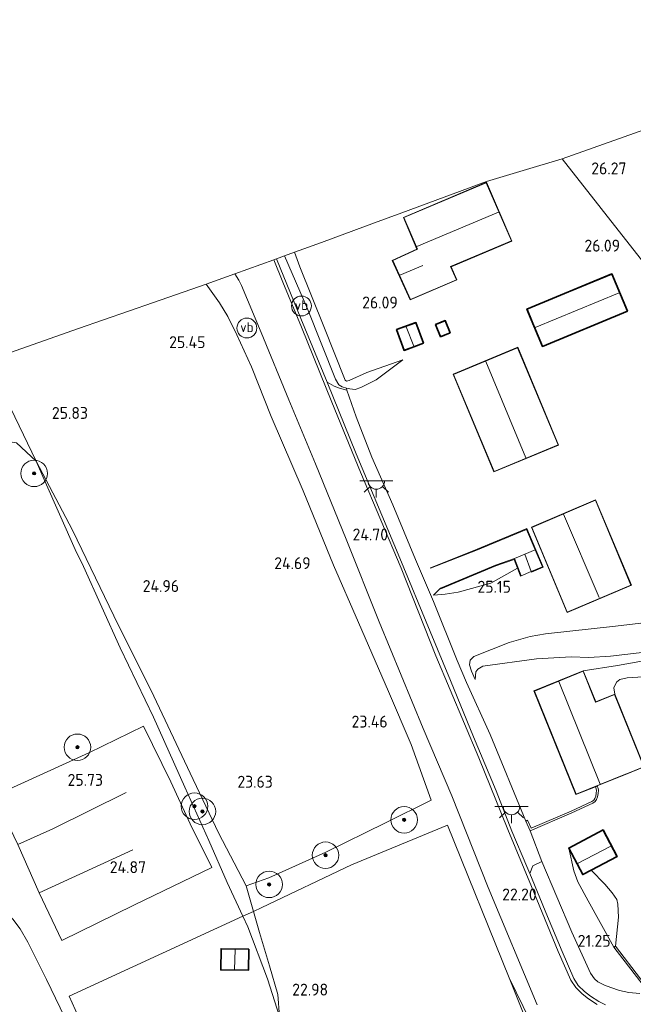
# Model space of a CAD drawing. Extents: x 196936 to 200438, y 361224 to 364196.
# Tile 108 of 256: x 197659 to 197751, y 363525 to 363673. Entities that reach past the tile are written whole.
import ezdxf
from ezdxf.enums import TextEntityAlignment as Align
from ezdxf.lldxf.tags import DXFTag

# ---------------------------------------------------------------- set-up
doc = ezdxf.new("R2010")
doc.units = 0
for name, color, linetype, lineweight in [('B-ME-GR-BOOM-S', 90, 'Continuous', 25), ('B-ME-GR-GRAS-GV', 60, 'Continuous', 13), ('B-ME-GR-HAAG-G', 90, 'GR-HAAG1', 13), ('B-ME-GW-TALUD_KRUIN-G', 90, 'Continuous', 18), ('B-ME-GW-TALUD_TEEN-G', 90, 'Continuous', 18), ('B-ME-IE-MEUBILAIR_WEGMEUBILAIR-S', 7, 'Continuous', 25), ('B-ME-IE-TERREINAFSCHEIDING_KUNSTMATIG_HEKWERK-G', 20, 'IE-TERREINAFSCHEIDING-KUNSTMATIG', 18), ('B-ME-IE-TERREINAFSCHEIDING_KUNSTMATIG_MUUR-GV', 90, 'Continuous', 18), ('B-ME-KG-GRENS_OPNAME-G', 210, 'KG-OPNAME', 18), ('B-ME-KG-KADASTRAAL_DAKRAND-G', 170, 'Continuous', 18), ('B-ME-KG-KADASTRAAL_NOK-G', 10, 'Continuous', 18), ('B-ME-OG-BEBOUWING_SCHUUR-GV', 7, 'Continuous', 35), ('B-ME-OG-BEBOUWING_TRAP-GV', 7, 'Continuous', 18), ('B-ME-OG-BEBOUWING_WONINGBOUW-GV', 7, 'Continuous', 18), ('B-ME-OG-HOOGTEPUNT-S', 7, 'Continuous', 25), ('B-ME-OG-TERREIN_GROEN-GV', 7, 'Continuous', 18), ('B-ME-OG-TERREIN_GROEN_TUIN-GV', 7, 'Continuous', 18), ('B-ME-VH-GOOT-GV', 170, 'Continuous', 18), ('B-ME-VH-VERHARDING_ASFALT-GV', 252, 'Continuous', 18), ('B-ME-VH-VERHARDING_STRAATBAKSTEEN-GV', 252, 'Continuous', 18), ('B-ME-VW-VERKEERSTEKEN_DRAAGCONSTRUCTIE-S', 7, 'Continuous', 25)]:
    doc.layers.add(name, color=color, linetype=linetype, lineweight=lineweight)
doc.styles.add('NLCS-ISO', font='NLCS-ISO.ttf')
doc.styles.add('NLCS-ISO-ANNOTATIVE-T18', font='NLCS-ISO.ttf', dxfattribs={"height": 1.8})
doc.styles.get("Standard").update_dxf_attribs({"font": 'arial.ttf'})
doc.linetypes.add('GR-HAAG1', pattern='A,6,[176,NLCS.SHX,S=0.125,R=0,X=0,Y=0],-2', length=8)
doc.linetypes.add('IE-TERREINAFSCHEIDING-KUNSTMATIG', pattern='A,4,[82,NLCS.SHX,S=0.75,R=90,X=0,Y=0],4,-2', length=10)
tags = doc.linetypes.add('KG-OPNAME', pattern='A,5.5,-2,["O",Standard,S=1.8,R=0,X=-0.5,Y=-0.9],-2,5.5,-2,[5,NLCS.SHX,S=0.75,R=0,X=0,Y=0],-2', length=19).pattern_tags.tags
tags[6] = DXFTag(74, 10)

# ---------------------------------------------------------------- blocks, each defined once
blk = doc.blocks.new('SAL-HOOGTELABEL-SO')
at = {"color": 0, "linetype": 'ByBlock', "lineweight": -2, "style": 'NLCS-ISO-ANNOTATIVE-T18'}
blk.add_attdef('HOOGTE', text='', height=1.8, dxfattribs=at).set_placement((2.79, 0), align=Align.RIGHT)
blk = doc.blocks.new('SGR-BOOM_01-SO')
at = {"linetype": 'ByBlock', "lineweight": 18}
h = blk.add_hatch(color=0, dxfattribs=at)
h.dxf.hatch_style = 1
edge = h.paths.add_edge_path()
edge.add_arc((0, 0), 0.25, 0, 360)
at = {"color": 0, "linetype": 'ByBlock', "lineweight": 18}
for radius in [2, 0.25]:
    blk.add_circle((0, 0), radius, dxfattribs=at)
blk = doc.blocks.new('SKL-ET_OV_LICHTPUNT-SO')
at = {"color": 0, "linetype": 'ByBlock', "lineweight": 18}
for points in [[(-1.25, 0), (-2.5, 0)], [(1.25, 0), (2.5, 0)], [(-0.92, -0.85), (-1.83, -1.7)], [(0, -1.25), (0, -2.5)], [(0.92, -0.85), (1.83, -1.7)]]:
    blk.add_lwpolyline(points, dxfattribs=at)
blk.add_lwpolyline([(0, 0), (1.25, 0, -1), (-1.25, 0)], format="xyb", close=True, dxfattribs=at)
blk = doc.blocks.new('SIE-WEG_PAAL_VERKEERSBORD-SO')
at = {"color": 0, "linetype": 'ByBlock', "lineweight": 18}
blk.add_circle((0, 0), 1.5, dxfattribs=at)
at = {"color": 0, "linetype": 'ByBlock', "lineweight": 18, "style": 'NLCS-ISO'}
blk.add_text('vb', height=1.5, dxfattribs=at).set_placement((0, 0.13), align=Align.MIDDLE_CENTER)

msp = doc.modelspace()

# ---------------------------------------------------------------- linework, layer by layer
at = {"layer": 'B-ME-GR-GRAS-GV'}
for points in [[(197707.787, 363618.634, 26.038), (197707.989, 363618.523, 26.043), (197708.371, 363618.619, 26.038), (197711.043, 363619.795, 26.036), (197716.471, 363621.7, 25.976), (197712.429, 363618.702, 25.645), (197710.142, 363617.533, 25.42), (197709.272, 363617.271, 25.344), (197708.452, 363617.337, 25.288), (197707.956, 363617.446, 25.276), (197707.303, 363617.657, 25.259), (197706.807, 363617.969, 25.259), (197706.316, 363618.821, 25.264), (197702.087, 363629.406, 25.418), (197698.635, 363637.394, 25.561), (197700.115, 363637.939, 26.215), (197700.947, 363635.75, 26.199), (197704.551, 363626.745, 26.066)], [(197707.956, 363617.446, 25.276), (197708.011, 363617.136, 25.233), (197706.904, 363617.445, 25.205), (197706.131, 363617.748, 25.205), (197705.055, 363618.353, 25.198), (197701.098, 363627.957, 25.348), (197697.424, 363636.949, 25.423), (197698.635, 363637.394, 25.561), (197702.087, 363629.406, 25.418), (197706.316, 363618.821, 25.264), (197706.807, 363617.969, 25.259), (197707.303, 363617.657, 25.259)], [(197693.949, 363538.56, 23.432), (197692.373, 363537.813, 24.261), (197689.986, 363542.901, 24.668), (197687.241, 363549.242, 24.981), (197683.628, 363557.27, 25.482), (197678.886, 363567.843, 25.854), (197673.856, 363578.313, 26.065), (197668.336, 363590.563, 26.206), (197667.097, 363593.144, 26.226), (197662.561, 363603.348, 26.268), (197661.223, 363606.422, 26.057), (197666.682, 363596.056, 25.811), (197672.917, 363583.1, 25.373), (197678.916, 363571.02, 25.018), (197684.399, 363559.394, 24.559), (197688.673, 363550.413, 24.038), (197692.832, 363542.39, 23.702)], [(197675.917, 363539.506, 24.643), (197665.086, 363534.183, 24.499), (197661.639, 363541.36, 24.925), (197658.413, 363548.628, 25.324), (197654.867, 363555.973, 25.666), (197669.126, 363562.469, 25.869), (197677.375, 363566.469, 25.883), (197681.518, 363558.088, 25.639), (197684.411, 363551.778, 25.251), (197687.681, 363545.193, 24.808)], [(197661.639, 363541.36, 24.925), (197665.086, 363534.183, 24.499), (197675.917, 363539.506, 24.643), (197687.681, 363545.193, 24.808), (197684.411, 363551.778, 25.251), (197681.518, 363558.088, 25.639), (197677.375, 363566.469, 25.883), (197669.126, 363562.469, 25.869), (197654.867, 363555.973, 25.666), (197658.413, 363548.628, 25.324)], [(197735.25, 363503.008, 21.003), (197727.905, 363501.636, 21.069), (197727.88, 363501.733, 21.516), (197735.682, 363503.908, 21.568), (197737.354, 363504.684, 21.568), (197738.314, 363505.433, 21.575), (197739.044, 363506.531, 21.62), (197739.599, 363507.696, 21.626), (197739.681, 363509.102, 21.63), (197739.234, 363511.03, 21.671), (197736.394, 363518.736, 21.953), (197732.512, 363528.52, 21.915), (197737.731, 363517.822, 21.397), (197740.859, 363510.386, 21.128), (197741.01, 363508.689, 21.128), (197740.688, 363507, 21.138), (197739.901, 363505.794, 21.128), (197738.641, 363504.595, 21.123), (197737.304, 363503.699, 21.048)]]:
    msp.add_polyline3d(points, close=True, dxfattribs=at)
for points in [[(197737.731, 363517.822, 21.397), (197732.512, 363528.52, 21.915), (197723.217, 363551.567, 22.667), (197708.732, 363545.567, 22.967), (197695.226, 363539.148, 23.35), (197693.949, 363538.56, 23.432), (197692.832, 363542.39, 23.702), (197696.266, 363543.598, 23.313), (197704.844, 363547.489, 23.007), (197713.873, 363551.894, 23.045), (197720.749, 363555.31, 23.127), (197717.727, 363563.712, 23.33), (197714.289, 363571.709, 23.639), (197709.8, 363582.094, 24.226), (197705.991, 363590.776, 24.601), (197701.442, 363601.966, 24.948), (197696.644, 363613.165, 25.181), (197693.67, 363620.671, 25.312), (197691.439, 363625.509, 25.353), (197690.112, 363628.25, 25.425), (197688.818, 363630.326, 25.421), (197686.817, 363633.15, 25.418), (197691.168, 363634.671, 25.45), (197691.744, 363633.728, 25.432), (197692.155, 363632.95, 25.348), (197695.128, 363625.848, 25.279), (197699.294, 363615.707, 25.195), (197703.313, 363606.055, 24.856), (197707.918, 363594.689, 24.604), (197712.92, 363582.238, 24.103), (197719.554, 363566.146, 23.323), (197723.845, 363556, 22.706), (197729.33, 363542.154, 22.209), (197736.694, 363524.456, 21.582)], [(197657.19, 363622.794, 25.993), (197667.59, 363626.429, 25.76), (197678.888, 363630.378, 25.548), (197686.817, 363633.15, 25.418), (197688.818, 363630.326, 25.421), (197690.112, 363628.25, 25.425), (197691.439, 363625.509, 25.353), (197693.67, 363620.671, 25.312), (197696.644, 363613.165, 25.181), (197701.442, 363601.966, 24.948), (197705.991, 363590.776, 24.601), (197709.8, 363582.094, 24.226), (197714.289, 363571.709, 23.639), (197717.727, 363563.712, 23.33), (197720.749, 363555.31, 23.127), (197713.873, 363551.894, 23.045), (197704.844, 363547.489, 23.007), (197696.266, 363543.598, 23.313), (197692.832, 363542.39, 23.702), (197688.673, 363550.413, 24.038), (197684.399, 363559.394, 24.559), (197678.916, 363571.02, 25.018), (197672.917, 363583.1, 25.373), (197666.682, 363596.056, 25.811), (197661.223, 363606.422, 26.057), (197654.05, 363621.169, 26.06)], [(197658.213, 363609.187, 26.289), (197661.223, 363606.422, 26.057), (197662.561, 363603.348, 26.268), (197667.097, 363593.144, 26.226), (197668.336, 363590.563, 26.206), (197673.856, 363578.313, 26.065), (197678.886, 363567.843, 25.854), (197683.628, 363557.27, 25.482), (197687.241, 363549.242, 24.981), (197689.986, 363542.901, 24.668), (197692.373, 363537.813, 24.261), (197680.222, 363532.27, 24.037), (197666.167, 363525.78, 23.944), (197669.359, 363518.751, 23.399)], [(197747.032, 363524.476, 21.265), (197745.993, 363524.973, 21.307), (197744.745, 363525.753, 21.392), (197743.827, 363526.494, 21.421), (197742.911, 363527.404, 21.445), (197742.224, 363528.432, 21.509), (197740.479, 363532.495, 21.679), (197738.258, 363537.796, 21.826), (197735.609, 363544.253, 22.105), (197736.045, 363545.419, 22.043), (197737.394, 363546.064, 21.983), (197741.917, 363535.441, 21.484), (197744.758, 363529.247, 21.35), (197745.341, 363528.381, 21.332), (197745.847, 363527.935, 21.255), (197746.873, 363527.408, 21.202), (197747.838, 363527.063, 21.178), (197749.117, 363526.615, 21.079), (197750.548, 363526.34, 21.011), (197752.194, 363526.171, 20.979)], [(197657.699, 363537.359, 24.498), (197658.777, 363535.908, 24.485), (197659.955, 363533.914, 24.362), (197662.775, 363528.295, 24.056), (197666.182, 363521.18, 23.538), (197669.951, 363513.308, 23.11), (197675.657, 363502.227, 22.795), (197678.906, 363495.298, 22.428), (197680.464, 363491.719, 22.117), (197673.852, 363490.793, 21.894), (197668.839, 363490.306, 21.871), (197664.718, 363490.3, 21.912), (197661.874, 363490.454, 21.955), (197660.445, 363490.66, 21.962), (197656.469, 363491.333, 22.067)], [(197666.182, 363521.18, 23.538), (197662.775, 363528.295, 24.056), (197659.955, 363533.914, 24.362), (197658.777, 363535.908, 24.485), (197657.699, 363537.359, 24.498)]]:
    msp.add_polyline3d(points, dxfattribs=at)
at = {"layer": 'B-ME-GR-HAAG-G'}
for points in [[(197711.043, 363619.795, 26.036), (197708.371, 363618.619, 26.038), (197707.989, 363618.523, 26.043), (197707.787, 363618.634, 26.038), (197704.551, 363626.745, 26.066), (197700.947, 363635.75, 26.199), (197700.115, 363637.939, 26.215)], [(197723.217, 363551.567, 22.667), (197708.732, 363545.567, 22.967), (197695.226, 363539.148, 23.35)], [(197737.394, 363546.064, 21.983), (197741.917, 363535.441, 21.484), (197744.758, 363529.247, 21.35), (197745.341, 363528.381, 21.332), (197745.847, 363527.935, 21.255), (197746.873, 363527.408, 21.202), (197747.838, 363527.063, 21.178), (197749.117, 363526.615, 21.079)], [(197695.226, 363539.148, 23.35), (197693.949, 363538.56, 23.432), (197692.373, 363537.813, 24.261), (197680.222, 363532.27, 24.037), (197666.167, 363525.78, 23.944), (197669.359, 363518.751, 23.399), (197673.006, 363511.242, 23.066)], [(197732.512, 363528.52, 21.915), (197736.394, 363518.736, 21.953), (197739.234, 363511.03, 21.671), (197739.681, 363509.102, 21.63), (197739.599, 363507.696, 21.626), (197739.044, 363506.531, 21.62), (197738.314, 363505.433, 21.575), (197737.354, 363504.684, 21.568), (197735.682, 363503.908, 21.568), (197727.88, 363501.733, 21.516)]]:
    msp.add_polyline3d(points, dxfattribs=at)
at = {"layer": 'B-ME-GW-TALUD_KRUIN-G'}
for points in [[(197716.471, 363621.7, 25.976), (197711.043, 363619.795, 26.036)], [(197661.223, 363606.422, 26.057), (197662.561, 363603.348, 26.268), (197667.097, 363593.144, 26.226), (197668.336, 363590.563, 26.206)], [(197721.074, 363586.216, 24.198), (197722.868, 363586.377, 24.519), (197724.788, 363586.673, 24.669), (197729.711, 363588.039, 25.12), (197733.749, 363590.314, 24.66)], [(197764.47, 363581.996, 25.439), (197760.97, 363580.531, 25.468), (197760.226, 363580.491, 25.507), (197759.98, 363580.609, 25.541), (197759.871, 363580.862, 25.525), (197759.368, 363582.19, 25.733), (197758.99, 363582.674, 25.754), (197758.329, 363582.733, 25.754), (197748.512, 363581.55, 25.674), (197737.988, 363580.432, 25.328), (197735.656, 363580.006, 25.14), (197732.479, 363579.085, 24.749), (197727.179, 363576.999, 24.274), (197726.601, 363576.426, 24.093), (197726.537, 363575.72, 23.899), (197726.813, 363574.788, 23.747), (197727.368, 363573.499, 23.414)], [(197770.989, 363581.983, 23.264), (197771.125, 363580.64, 23.107), (197771.254, 363579.971, 23.078), (197771.16, 363578.985, 23.063), (197770.255, 363578.331, 23.049), (197767.634, 363577.186, 22.766), (197765.792, 363576.77, 22.683), (197762.243, 363576.658, 22.327), (197758.148, 363576.773, 22.112), (197754.715, 363576.669, 22.168), (197748.805, 363575.654, 22.078), (197743.652, 363574.821, 22.299)], [(197678.886, 363567.843, 25.854), (197683.628, 363557.27, 25.482), (197687.241, 363549.242, 24.981), (197689.986, 363542.901, 24.668), (197692.373, 363537.813, 24.261), (197693.123, 363536.215, 24.133), (197696.076, 363528.405, 23.65), (197697.87, 363522.709, 23.305)], [(197741.467, 363548.113, 21.493), (197742.228, 363544.68, 21.315), (197742.837, 363543.017, 21.231), (197744.4, 363540.155, 21.152), (197748.262, 363533.138, 20.904)]]:
    msp.add_polyline3d(points, dxfattribs=at)
at = {"layer": 'B-ME-GW-TALUD_TEEN-G'}
for points in [[(197716.471, 363621.7, 25.976), (197712.429, 363618.702, 25.645), (197710.142, 363617.533, 25.42), (197709.272, 363617.271, 25.344), (197708.452, 363617.337, 25.288), (197707.956, 363617.446, 25.276), (197707.303, 363617.657, 25.259), (197706.807, 363617.969, 25.259), (197706.316, 363618.821, 25.264), (197702.087, 363629.406, 25.418), (197698.635, 363637.394, 25.561)], [(197748.395, 363571.332, 20.817), (197748.255, 363572.245, 20.838), (197748.664, 363573.135, 20.876), (197749.172, 363573.532, 20.883), (197750.256, 363573.765, 20.955), (197755.972, 363574.138, 20.903), (197763.716, 363574.009, 20.865), (197765.725, 363574.105, 20.986), (197768.764, 363574.923, 21.011), (197771.16, 363575.362, 20.966), (197772.416, 363575.568, 20.887), (197773.013, 363577.168, 20.848), (197772.512, 363578.267, 20.828), (197771.675, 363579.811, 20.818), (197771.566, 363581.12, 20.813), (197772.191, 363581.753, 20.81), (197786.535, 363593.387, 20.808)], [(197734.856, 363592.414, 23.738), (197736.424, 363593.071, 23.749)], [(197721.074, 363586.216, 24.198), (197722.156, 363587.276, 24.091)], [(197727.368, 363573.499, 23.414), (197727.443, 363574.664, 23.365), (197727.745, 363575.064, 23.372), (197728.539, 363575.519, 23.372), (197736.599, 363576.643, 22.953), (197741.837, 363576.917, 22.728), (197744.476, 363576.844, 22.471), (197747.744, 363577.017, 22.461), (197752.092, 363577.539, 22.287), (197758.625, 363578.045, 22.336), (197760.661, 363578.116, 22.44), (197763.96, 363578.354, 22.825), (197765.263, 363578.838, 23.154), (197768.311, 363580.396, 23.244), (197770.989, 363581.983, 23.264)], [(197744.831, 363544.765, 20.519), (197746.918, 363542.67, 20.471), (197748.04, 363541.364, 20.383), (197748.698, 363540.363, 20.366), (197748.884, 363539.628, 20.385), (197748.947, 363537.676, 20.417), (197748.499, 363533.322, 20.46)], [(197697.87, 363522.709, 23.305), (197697.639, 363526.036, 23.226), (197696.361, 363530.34, 23.195), (197694.876, 363535.38, 23.208), (197693.949, 363538.56, 23.432), (197692.832, 363542.39, 23.702)], [(197732.512, 363528.52, 21.915), (197737.731, 363517.822, 21.397), (197740.859, 363510.386, 21.128), (197741.01, 363508.689, 21.128), (197740.688, 363507, 21.138), (197739.901, 363505.794, 21.128), (197738.641, 363504.595, 21.123), (197737.304, 363503.699, 21.048), (197735.25, 363503.008, 21.003), (197727.905, 363501.636, 21.069)]]:
    msp.add_polyline3d(points, dxfattribs=at)
at = {"layer": 'B-ME-IE-TERREINAFSCHEIDING_KUNSTMATIG_HEKWERK-G'}
for points in [[(197686.817, 363633.15, 25.418), (197688.818, 363630.326, 25.421), (197690.112, 363628.25, 25.425), (197691.439, 363625.509, 25.353), (197693.67, 363620.671, 25.312), (197696.644, 363613.165, 25.181), (197701.442, 363601.966, 24.948), (197705.991, 363590.776, 24.601), (197709.8, 363582.094, 24.226), (197714.289, 363571.709, 23.639), (197717.727, 363563.712, 23.33), (197720.749, 363555.31, 23.127), (197713.873, 363551.894, 23.045), (197704.844, 363547.489, 23.007), (197696.266, 363543.598, 23.313), (197692.832, 363542.39, 23.702)], [(197661.223, 363606.422, 26.057), (197654.05, 363621.169, 26.06), (197657.19, 363622.794, 25.993)], [(197692.832, 363542.39, 23.702), (197688.673, 363550.413, 24.038), (197684.399, 363559.394, 24.559), (197678.916, 363571.02, 25.018), (197672.917, 363583.1, 25.373), (197666.682, 363596.056, 25.811), (197661.223, 363606.422, 26.057)], [(197668.336, 363590.563, 26.206), (197673.856, 363578.313, 26.065), (197678.886, 363567.843, 25.854)], [(197674.754, 363556.506, 25.639), (197663.722, 363551.025, 25.543), (197658.413, 363548.628, 25.324)], [(197661.639, 363541.36, 24.925), (197675.758, 363547.828, 25.097)], [(197621.228, 363509.544, 22.382), (197617.379, 363512.231, 22.398), (197614.62, 363514.177, 22.4), (197611.426, 363516.647, 22.405), (197607.587, 363519.908, 22.542), (197611.847, 363522.017, 22.553), (197621.074, 363526.089, 22.432), (197629.353, 363529.959, 22.633), (197637.057, 363533.219, 22.897), (197645.05, 363536.981, 23.525), (197650.394, 363539.533, 24.197), (197652.154, 363539.8, 24.48), (197654.429, 363539.58, 24.553), (197655.634, 363539.28, 24.64), (197656.603, 363538.66, 24.571), (197657.699, 363537.359, 24.498), (197658.777, 363535.908, 24.485), (197659.955, 363533.914, 24.362), (197662.775, 363528.295, 24.056), (197666.182, 363521.18, 23.538), (197669.951, 363513.308, 23.11), (197675.657, 363502.227, 22.795), (197678.906, 363495.298, 22.428), (197680.464, 363491.719, 22.117)]]:
    msp.add_polyline3d(points, dxfattribs=at)
msp.add_polyline3d([(197665.086, 363534.183, 24.499), (197661.639, 363541.36, 24.925), (197658.413, 363548.628, 25.324), (197654.867, 363555.973, 25.666), (197669.126, 363562.469, 25.869), (197677.375, 363566.469, 25.883), (197681.518, 363558.088, 25.639), (197684.411, 363551.778, 25.251), (197687.681, 363545.193, 24.808), (197675.917, 363539.506, 24.643)], close=True, dxfattribs=at)
at = {"layer": 'B-ME-IE-TERREINAFSCHEIDING_KUNSTMATIG_MUUR-GV'}
for points in [[(197735.167, 363596.287, 25.811), (197737.638, 363590.467, 25.815), (197735.85, 363589.695, 25.686), (197735.81, 363589.787, 25.439), (197737.507, 363590.519, 25.264), (197736.424, 363593.071, 23.749), (197735.114, 363596.157, 23.778), (197727.713, 363593.094, 23.815), (197720.654, 363590.286, 24.104), (197720.617, 363590.379, 24.549), (197727.675, 363593.187, 25.164)], [(197733.314, 363591.749, 23.86), (197734.29, 363589.161, 25.504), (197734.204, 363589.11, 25.504), (197733.749, 363590.314, 24.66), (197733.254, 363591.622, 24.346), (197730.492, 363590.648, 24.339), (197722.195, 363587.184, 24.379), (197722.156, 363587.276, 24.091), (197730.456, 363590.741, 23.894)], [(197741.944, 363553.392, 21.118), (197735.675, 363550.712, 22.175), (197734.986, 363552.174, 22.369), (197735.257, 363552.302, 22.369), (197735.823, 363551.102, 22.379), (197741.822, 363553.666, 22.693), (197744.946, 363555.109, 22.693), (197745.231, 363555.338, 22.695), (197745.403, 363555.578, 22.697), (197745.539, 363555.935, 22.697), (197745.619, 363556.373, 22.697), (197745.638, 363556.804, 22.697), (197745.603, 363557.014, 22.697), (197745.496, 363557.355, 22.697), (197745.775, 363557.468, 20.329), (197745.896, 363557.084, 20.329), (197745.939, 363556.822, 20.37), (197745.918, 363556.339, 20.417), (197745.829, 363555.854, 20.361), (197745.67, 363555.435, 20.355), (197745.451, 363555.13, 20.384), (197745.105, 363554.852, 20.475)], [(197754.225, 363526.456, 20.565), (197754.568, 363526.434, 20.565), (197754.975, 363526.466, 20.565), (197755.517, 363526.643, 20.565), (197757.842, 363527.976, 20.706), (197757.991, 363527.716, 20.932), (197755.639, 363526.367, 20.892), (197755.034, 363526.17, 20.897), (197754.57, 363526.133, 20.913), (197754.138, 363526.161, 20.952), (197753.703, 363526.405, 20.957), (197753.408, 363526.633, 20.955), (197752.199, 363528.085, 20.974), (197748.262, 363533.138, 20.904), (197748.499, 363533.322, 20.46), (197752.29, 363528.409, 20.548), (197753.617, 363526.85, 20.565), (197753.869, 363526.656, 20.565)]]:
    msp.add_polyline3d(points, close=True, dxfattribs=at)
at = {"layer": 'B-ME-KG-GRENS_OPNAME-G'}
msp.add_polyline3d([(197818.465, 363680.752, 26.385), (197778.552, 363665.571, 26.277), (197740.475, 363652.043, 25.926)], dxfattribs=at)
at = {"layer": 'B-ME-KG-KADASTRAAL_DAKRAND-G'}
for points in [[(197717.629, 363630.821, 28.094), (197714.945, 363636.7, 29.06), (197718.652, 363638.388, 29.06), (197716.613, 363643.175, 29.417), (197729.036, 363648.432, 29.416), (197732.828, 363639.664, 29.382), (197723.665, 363635.783, 29.382), (197724.553, 363633.803, 28.092)], [(197737.525, 363623.808, 28.218), (197735.233, 363629.354, 28.207), (197747.962, 363634.613, 28.216), (197750.253, 363629.067, 28.216)], [(197716.677, 363623.221, 27.616), (197715.581, 363626.253, 27.616), (197718.413, 363627.277, 27.607), (197719.509, 363624.245, 27.616)], [(197722.173, 363625.269, 27.507), (197721.461, 363627.01, 27.507), (197722.841, 363627.575, 27.504), (197723.553, 363625.833, 27.507)], [(197730.226, 363604.889, 29.487), (197724.118, 363619.53, 29.487), (197733.747, 363623.548, 29.48), (197739.856, 363608.907, 29.485)], [(197741.252, 363583.688, 28.82), (197735.932, 363596.465, 28.805), (197745.48, 363600.548, 28.805), (197750.851, 363587.763, 28.805)], [(197745.507, 363570.109, 26.841), (197745.553, 363570.127, 23.132), (197748.368, 363571.267, 23.132), (197752.784, 363560.36, 23.14), (197750.069, 363559.261, 23.14), (197750.022, 363559.242, 26.926), (197742.59, 363556.232, 26.862), (197736.291, 363571.786, 26.867), (197743.625, 363574.756, 26.869)], [(197743.6, 363544.173, 22.34), (197741.535, 363548.092, 22.337), (197746.614, 363550.769, 22.34), (197748.68, 363546.85, 22.34)], [(197693.145, 363529.722, 25.48), (197689.07, 363529.777, 25.475), (197689.111, 363532.859, 25.48), (197693.186, 363532.804, 25.48)]]:
    msp.add_polyline3d(points, close=True, dxfattribs=at)
at = {"layer": 'B-ME-KG-KADASTRAAL_NOK-G'}
for points in [[(197718.564, 363638.794, 32.876), (197730.894, 363644.01, 32.888)], [(197719.478, 363635.958, 30.575), (197716.036, 363634.494, 30.644)], [(197736.432, 363626.583, 30.732), (197749.05, 363631.829, 30.651)], [(197716.949, 363626.694, 28.75), (197718.1, 363623.789, 28.753)], [(197728.963, 363621.497, 33.646), (197735, 363606.935, 33.597)], [(197746.039, 363585.863, 32.462), (197740.705, 363598.45, 32.509)], [(197739.963, 363573.219, 31.085), (197746.191, 363557.744, 31.099)], [(197747.804, 363548.404, 23.589), (197742.813, 363545.773, 23.59)], [(197691.081, 363529.8, 26.782), (197691.184, 363532.781, 26.784)]]:
    msp.add_polyline3d(points, dxfattribs=at)
at = {"layer": 'B-ME-OG-BEBOUWING_SCHUUR-GV'}
for points in [[(197750.319, 363629.039, 26.132), (197737.498, 363623.742, 26.192), (197735.168, 363629.381, 26.367), (197747.989, 363634.678, 26.006)], [(197719.573, 363624.215, 26.21), (197716.647, 363623.157, 26.21), (197715.517, 363626.283, 26.21), (197718.443, 363627.341, 26.21)], [(197723.618, 363625.806, 26.333), (197722.146, 363625.204, 26.333), (197721.396, 363627.038, 26.333), (197722.868, 363627.64, 26.333)], [(197744.831, 363544.765, 20.519), (197743.58, 363544.105, 20.756), (197741.467, 363548.113, 21.493), (197746.635, 363550.837, 20.501), (197748.748, 363546.829, 20.394)], [(197693.237, 363532.854, 23.908), (197693.194, 363529.672, 23.807), (197689.019, 363529.728, 23.807), (197689.062, 363532.91, 23.938)]]:
    msp.add_polyline3d(points, close=True, dxfattribs=at)
at = {"layer": 'B-ME-OG-BEBOUWING_TRAP-GV'}
msp.add_polyline3d([(197735.81, 363589.787, 25.439), (197734.29, 363589.161, 25.504), (197733.314, 363591.749, 23.86), (197734.856, 363592.414, 23.738)], close=True, dxfattribs=at)
at = {"layer": 'B-ME-OG-BEBOUWING_WONINGBOUW-GV'}
for points in [[(197724.619, 363633.777, 26.336), (197717.588, 363630.752, 26.289), (197714.861, 363636.725, 26.199), (197718.568, 363638.415, 26.242), (197716.547, 363643.201, 26.164), (197729.062, 363648.497, 26.203), (197732.894, 363639.638, 26.302), (197723.731, 363635.757, 26.435)], [(197739.921, 363608.88, 26.058), (197730.199, 363604.824, 25.92), (197724.052, 363619.557, 25.92), (197733.774, 363623.613, 26.046)], [(197750.916, 363587.736, 25.976), (197741.225, 363583.622, 25.976), (197735.867, 363596.491, 25.976), (197745.507, 363600.614, 25.976)], [(197743.652, 363574.821, 22.299), (197745.534, 363570.174, 21.411), (197748.395, 363571.332, 20.817), (197752.849, 363560.333, 20.585), (197750.041, 363559.196, 20.411), (197745.775, 363557.468, 20.329), (197745.496, 363557.355, 22.697), (197742.562, 363556.167, 22.744), (197736.226, 363571.814, 23.083)]]:
    msp.add_polyline3d(points, close=True, dxfattribs=at)
at = {"layer": 'B-ME-OG-TERREIN_GROEN-GV'}
msp.add_polyline3d([(197654.05, 363621.169, 26.06), (197661.223, 363606.422, 26.057), (197658.213, 363609.187, 26.289), (197657.643, 363609.311, 26.281), (197656.262, 363608.896, 26.289), (197655.116, 363608.665, 26.265), (197653.333, 363609.737, 26.257), (197651.038, 363611.829, 26.257), (197649.359, 363613.738, 26.273), (197649.292, 363614.917, 26.305), (197650.074, 363616.948, 26.337), (197651.309, 363618.764, 26.313)], close=True, dxfattribs=at)
at = {"layer": 'B-ME-OG-TERREIN_GROEN_TUIN-GV'}
for points in [[(197885.611, 363673.232, 25.851), (197882.736, 363670.794, 26.014), (197880.149, 363667.853, 26.194), (197877.891, 363664.753, 26.358), (197876.669, 363663.39, 26.424), (197873.53, 363662.094, 26.309), (197869.671, 363660.276, 26.383), (197867.358, 363658.918, 26.29), (197863.3, 363654.975, 26.309), (197860.218, 363652.188, 26.309), (197854.601, 363647.901, 26.067), (197842.83, 363638.609, 26.049), (197832.248, 363629.36, 26.001), (197823.146, 363622.184, 25.841), (197817.203, 363617.969, 25.722), (197811.725, 363614.489, 25.681), (197806.041, 363611.456, 25.682), (197783.296, 363597.511, 25.859), (197740.475, 363652.043, 25.926), (197778.552, 363665.571, 26.277), (197818.465, 363680.752, 26.385)], [(197754.715, 363576.669, 22.168), (197748.805, 363575.654, 22.078), (197743.652, 363574.821, 22.299), (197736.226, 363571.814, 23.083), (197742.562, 363556.167, 22.744), (197745.496, 363557.355, 22.697), (197745.603, 363557.014, 22.697), (197745.638, 363556.804, 22.697), (197745.619, 363556.373, 22.697), (197745.539, 363555.935, 22.697), (197745.403, 363555.578, 22.697), (197745.231, 363555.338, 22.695), (197744.946, 363555.109, 22.693), (197741.822, 363553.666, 22.693), (197735.823, 363551.102, 22.379), (197735.257, 363552.302, 22.369), (197734.986, 363552.174, 22.369), (197729.616, 363565.243, 22.989), (197726.059, 363573.07, 23.4), (197724.664, 363576.363, 23.742), (197721.075, 363585.271, 24.097), (197718.372, 363591.636, 24.516), (197714.975, 363599.869, 24.938), (197711.818, 363607.072, 24.994), (197709.418, 363613.135, 25.177), (197708.011, 363617.136, 25.233), (197707.956, 363617.446, 25.276), (197708.452, 363617.337, 25.288), (197709.272, 363617.271, 25.344), (197710.142, 363617.533, 25.42), (197712.429, 363618.702, 25.645), (197716.471, 363621.7, 25.976), (197711.043, 363619.795, 26.036), (197708.371, 363618.619, 26.038), (197707.989, 363618.523, 26.043), (197707.787, 363618.634, 26.038), (197704.551, 363626.745, 26.066), (197700.947, 363635.75, 26.199), (197700.115, 363637.939, 26.215), (197704.189, 363639.438, 26.138), (197712.182, 363642.378, 26.044), (197716.301, 363643.893, 26.163), (197729.093, 363648.599, 26.221), (197734.602, 363650.266, 26.119), (197740.475, 363652.043, 25.926), (197783.296, 363597.511, 25.859)], [(197752.092, 363577.539, 22.287), (197747.744, 363577.017, 22.461), (197744.476, 363576.844, 22.471), (197741.837, 363576.917, 22.728), (197736.599, 363576.643, 22.953), (197728.539, 363575.519, 23.372), (197727.745, 363575.064, 23.372), (197727.443, 363574.664, 23.365), (197727.368, 363573.499, 23.414), (197726.813, 363574.788, 23.747), (197726.537, 363575.72, 23.899), (197726.601, 363576.426, 24.093), (197727.179, 363576.999, 24.274), (197732.479, 363579.085, 24.749), (197735.656, 363580.006, 25.14), (197737.988, 363580.432, 25.328), (197748.512, 363581.55, 25.674), (197758.329, 363582.733, 25.754)], [(197758.329, 363582.733, 25.754), (197748.512, 363581.55, 25.674), (197737.988, 363580.432, 25.328), (197735.656, 363580.006, 25.14), (197732.479, 363579.085, 24.749), (197727.179, 363576.999, 24.274), (197726.601, 363576.426, 24.093), (197726.537, 363575.72, 23.899), (197726.813, 363574.788, 23.747), (197727.368, 363573.499, 23.414), (197727.443, 363574.664, 23.365), (197727.745, 363575.064, 23.372), (197728.539, 363575.519, 23.372), (197736.599, 363576.643, 22.953), (197741.837, 363576.917, 22.728), (197744.476, 363576.844, 22.471), (197747.744, 363577.017, 22.461), (197752.092, 363577.539, 22.287)], [(197755.972, 363574.138, 20.903), (197750.256, 363573.765, 20.955), (197749.172, 363573.532, 20.883), (197748.664, 363573.135, 20.876), (197748.255, 363572.245, 20.838), (197748.395, 363571.332, 20.817), (197745.534, 363570.174, 21.411), (197743.652, 363574.821, 22.299), (197748.805, 363575.654, 22.078), (197754.715, 363576.669, 22.168)], [(197752.194, 363526.171, 20.979), (197750.548, 363526.34, 21.011), (197749.117, 363526.615, 21.079), (197747.838, 363527.063, 21.178), (197746.873, 363527.408, 21.202), (197745.847, 363527.935, 21.255), (197745.341, 363528.381, 21.332), (197744.758, 363529.247, 21.35), (197741.917, 363535.441, 21.484), (197737.394, 363546.064, 21.983), (197735.675, 363550.712, 22.175), (197741.944, 363553.392, 21.118), (197745.105, 363554.852, 20.475), (197745.451, 363555.13, 20.384), (197745.67, 363555.435, 20.355), (197745.829, 363555.854, 20.361), (197745.918, 363556.339, 20.417), (197745.939, 363556.822, 20.37), (197745.896, 363557.084, 20.329), (197745.775, 363557.468, 20.329), (197750.041, 363559.196, 20.411), (197752.849, 363560.333, 20.585), (197748.395, 363571.332, 20.817), (197748.255, 363572.245, 20.838), (197748.664, 363573.135, 20.876), (197749.172, 363573.532, 20.883), (197750.256, 363573.765, 20.955), (197755.972, 363574.138, 20.903)], [(197669.359, 363518.751, 23.399), (197666.167, 363525.78, 23.944), (197680.222, 363532.27, 24.037), (197692.373, 363537.813, 24.261), (197693.123, 363536.215, 24.133), (197696.076, 363528.405, 23.65), (197697.87, 363522.709, 23.305), (197697.639, 363526.036, 23.226), (197696.361, 363530.34, 23.195), (197694.876, 363535.38, 23.208), (197693.949, 363538.56, 23.432), (197695.226, 363539.148, 23.35), (197708.732, 363545.567, 22.967), (197723.217, 363551.567, 22.667), (197732.512, 363528.52, 21.915), (197736.394, 363518.736, 21.953)], [(197752.29, 363528.409, 20.548), (197748.499, 363533.322, 20.46), (197748.947, 363537.676, 20.417), (197748.884, 363539.628, 20.385), (197748.698, 363540.363, 20.366), (197748.04, 363541.364, 20.383), (197746.918, 363542.67, 20.471), (197744.831, 363544.765, 20.519), (197748.748, 363546.829, 20.394), (197746.635, 363550.837, 20.501), (197741.467, 363548.113, 21.493), (197742.228, 363544.68, 21.315), (197742.837, 363543.017, 21.231), (197744.4, 363540.155, 21.152), (197748.262, 363533.138, 20.904), (197752.199, 363528.085, 20.974)]]:
    msp.add_polyline3d(points, dxfattribs=at)
for points in [[(197714.861, 363636.725, 26.199), (197717.588, 363630.752, 26.289), (197724.619, 363633.777, 26.336), (197723.731, 363635.757, 26.435), (197732.894, 363639.638, 26.302), (197729.062, 363648.497, 26.203), (197716.547, 363643.201, 26.164), (197718.568, 363638.415, 26.242)], [(197747.989, 363634.678, 26.006), (197735.168, 363629.381, 26.367), (197737.498, 363623.742, 26.192), (197750.319, 363629.039, 26.132)], [(197719.573, 363624.215, 26.21), (197718.443, 363627.341, 26.21), (197715.517, 363626.283, 26.21), (197716.647, 363623.157, 26.21)], [(197721.396, 363627.038, 26.333), (197722.146, 363625.204, 26.333), (197723.618, 363625.806, 26.333), (197722.868, 363627.64, 26.333)], [(197733.774, 363623.613, 26.046), (197724.052, 363619.557, 25.92), (197730.199, 363604.824, 25.92), (197739.921, 363608.88, 26.058)], [(197735.867, 363596.491, 25.976), (197741.225, 363583.622, 25.976), (197750.916, 363587.736, 25.976), (197745.507, 363600.614, 25.976)], [(197729.711, 363588.039, 25.12), (197733.749, 363590.314, 24.66), (197734.204, 363589.11, 25.504), (197734.29, 363589.161, 25.504), (197735.81, 363589.787, 25.439), (197735.85, 363589.695, 25.686), (197737.638, 363590.467, 25.815), (197735.167, 363596.287, 25.811), (197727.675, 363593.187, 25.164), (197720.617, 363590.379, 24.549), (197720.654, 363590.286, 24.104), (197727.713, 363593.094, 23.815), (197735.114, 363596.157, 23.778), (197736.424, 363593.071, 23.749), (197734.856, 363592.414, 23.738), (197733.314, 363591.749, 23.86), (197730.456, 363590.741, 23.894), (197722.156, 363587.276, 24.091), (197721.074, 363586.216, 24.198), (197722.868, 363586.377, 24.519), (197724.788, 363586.673, 24.669)], [(197729.711, 363588.039, 25.12), (197724.788, 363586.673, 24.669), (197722.868, 363586.377, 24.519), (197721.074, 363586.216, 24.198), (197722.156, 363587.276, 24.091), (197722.195, 363587.184, 24.379), (197730.492, 363590.648, 24.339), (197733.254, 363591.622, 24.346), (197733.749, 363590.314, 24.66)], [(197737.507, 363590.519, 25.264), (197735.81, 363589.787, 25.439), (197734.856, 363592.414, 23.738), (197736.424, 363593.071, 23.749)], [(197741.467, 363548.113, 21.493), (197743.58, 363544.105, 20.756), (197744.831, 363544.765, 20.519), (197746.918, 363542.67, 20.471), (197748.04, 363541.364, 20.383), (197748.698, 363540.363, 20.366), (197748.884, 363539.628, 20.385), (197748.947, 363537.676, 20.417), (197748.499, 363533.322, 20.46), (197748.262, 363533.138, 20.904), (197744.4, 363540.155, 21.152), (197742.837, 363543.017, 21.231), (197742.228, 363544.68, 21.315)], [(197697.639, 363526.036, 23.226), (197697.87, 363522.709, 23.305), (197696.076, 363528.405, 23.65), (197693.123, 363536.215, 24.133), (197692.373, 363537.813, 24.261), (197693.949, 363538.56, 23.432), (197694.876, 363535.38, 23.208), (197696.361, 363530.34, 23.195)], [(197693.237, 363532.854, 23.908), (197689.062, 363532.91, 23.938), (197689.019, 363529.728, 23.807), (197693.194, 363529.672, 23.807)]]:
    msp.add_polyline3d(points, close=True, dxfattribs=at)
at = {"layer": 'B-ME-VH-GOOT-GV'}
msp.add_polyline3d([(197745.752, 363524.534, 21.307), (197744.454, 363525.345, 21.392), (197743.493, 363526.121, 21.421), (197742.523, 363527.085, 21.445), (197741.783, 363528.192, 21.509), (197739.879, 363532.494, 21.619), (197735.848, 363542.331, 22.033), (197732.269, 363550.878, 22.363), (197727.925, 363561.685, 22.93), (197721.448, 363577.089, 23.683), (197716.198, 363590.294, 24.359), (197710.078, 363604.77, 24.869), (197705.776, 363615.336, 25.027), (197701.169, 363626.671, 25.384), (197698.392, 363633.449, 25.411), (197697.027, 363636.81, 25.438), (197697.424, 363636.949, 25.423), (197701.098, 363627.957, 25.348), (197705.055, 363618.353, 25.198), (197709.442, 363607.532, 24.908), (197716.031, 363591.805, 24.373), (197720.577, 363580.735, 23.845), (197723.636, 363573.394, 23.506), (197727.124, 363564.879, 23.002), (197730.551, 363556.735, 22.6), (197732.917, 363550.671, 22.423), (197735.179, 363545.3, 22.15), (197735.609, 363544.253, 22.105), (197738.258, 363537.796, 21.826), (197740.479, 363532.495, 21.679), (197742.224, 363528.432, 21.509), (197742.911, 363527.404, 21.445), (197743.827, 363526.494, 21.421), (197744.745, 363525.753, 21.392), (197745.993, 363524.973, 21.307), (197747.032, 363524.476, 21.265)], dxfattribs=at)
at = {"layer": 'B-ME-VH-VERHARDING_ASFALT-GV'}
msp.add_polyline3d([(197736.694, 363524.456, 21.582), (197729.33, 363542.154, 22.209), (197723.845, 363556, 22.706), (197719.554, 363566.146, 23.323), (197712.92, 363582.238, 24.103), (197707.918, 363594.689, 24.604), (197703.313, 363606.055, 24.856), (197699.294, 363615.707, 25.195), (197695.128, 363625.848, 25.279), (197692.155, 363632.95, 25.348), (197691.744, 363633.728, 25.432), (197691.168, 363634.671, 25.45), (197697.027, 363636.81, 25.438), (197698.392, 363633.449, 25.411), (197701.169, 363626.671, 25.384), (197705.776, 363615.336, 25.027), (197710.078, 363604.77, 24.869), (197716.198, 363590.294, 24.359), (197721.448, 363577.089, 23.683), (197727.925, 363561.685, 22.93), (197732.269, 363550.878, 22.363), (197735.848, 363542.331, 22.033), (197739.879, 363532.494, 21.619), (197741.783, 363528.192, 21.509), (197742.523, 363527.085, 21.445), (197743.493, 363526.121, 21.421), (197744.454, 363525.345, 21.392), (197745.752, 363524.534, 21.307)], dxfattribs=at)
at = {"layer": 'B-ME-VH-VERHARDING_STRAATBAKSTEEN-GV'}
msp.add_polyline3d([(197736.045, 363545.419, 22.043), (197735.609, 363544.253, 22.105), (197735.179, 363545.3, 22.15), (197732.917, 363550.671, 22.423), (197730.551, 363556.735, 22.6), (197727.124, 363564.879, 23.002), (197723.636, 363573.394, 23.506), (197720.577, 363580.735, 23.845), (197716.031, 363591.805, 24.373), (197709.442, 363607.532, 24.908), (197705.055, 363618.353, 25.198), (197706.131, 363617.748, 25.205), (197706.904, 363617.445, 25.205), (197708.011, 363617.136, 25.233), (197709.418, 363613.135, 25.177), (197711.818, 363607.072, 24.994), (197714.975, 363599.869, 24.938), (197718.372, 363591.636, 24.516), (197721.075, 363585.271, 24.097), (197724.664, 363576.363, 23.742), (197726.059, 363573.07, 23.4), (197729.616, 363565.243, 22.989), (197734.986, 363552.174, 22.369), (197735.675, 363550.712, 22.175), (197737.394, 363546.064, 21.983)], close=True, dxfattribs=at)

# ---------------------------------------------------------------- block references
at = {"layer": 'B-ME-GR-BOOM-S'}
for p in [(197660.895, 363604.609, 26.247), (197667.418, 363563.301, 25.945), (197685.06, 363554.407, 25.218), (197686.258, 363553.628, 24.878), (197716.663, 363552.363, 23.129), (197704.821, 363547.023, 23.069), (197696.315, 363542.631, 23.354)]:
    msp.add_blockref('SGR-BOOM_01-SO', p, dxfattribs=at)
at = {"layer": 'B-ME-IE-MEUBILAIR_WEGMEUBILAIR-S'}
for p in [(197712.467, 363603.465, 24.929), (197732.847, 363554.382, 22.544)]:
    msp.add_blockref('SKL-ET_OV_LICHTPUNT-SO', p, dxfattribs=at)
at = {"layer": 'B-ME-OG-HOOGTEPUNT-S'}
for p, values in [((197747.376, 363649.694, 26.266), {'HOOGTE': '26.27'}), ((197746.416, 363638.047, 26.085), {'HOOGTE': '26.09'}), ((197712.913, 363629.472, 26.093), {'HOOGTE': '26.09'}), ((197683.925, 363623.492, 25.445), {'HOOGTE': '25.45'}), ((197666.219, 363612.816, 25.834), {'HOOGTE': '25.83'}), ((197711.448, 363594.486, 24.701), {'HOOGTE': '24.70'}), ((197699.773, 363590.16, 24.692), {'HOOGTE': '24.69'}), ((197679.949, 363586.717, 24.96), {'HOOGTE': '24.96'}), ((197729.966, 363586.606, 25.151), {'HOOGTE': '25.15'}), ((197711.374, 363566.273, 23.457), {'HOOGTE': '23.46'}), ((197668.487, 363557.48, 25.73), {'HOOGTE': '25.73'}), ((197694.077, 363557.204, 23.631), {'HOOGTE': '23.63'}), ((197674.97, 363544.325, 24.869), {'HOOGTE': '24.87'}), ((197733.844, 363540.202, 22.199), {'HOOGTE': '22.20'}), ((197744.988, 363533.216, 21.254), {'HOOGTE': '21.25'}), ((197702.415, 363525.86, 22.979), {'HOOGTE': '22.98'})]:
    msp.add_blockref('SAL-HOOGTELABEL-SO', p, dxfattribs=at).add_auto_attribs(values)
at = {"layer": 'B-ME-VW-VERKEERSTEKEN_DRAAGCONSTRUCTIE-S'}
for p in [(197701.183, 363629.845, 25.426), (197692.959, 363626.519, 25.238)]:
    msp.add_blockref('SIE-WEG_PAAL_VERKEERSBORD-SO', p, dxfattribs=at)

doc.saveas('drawing.dxf')
